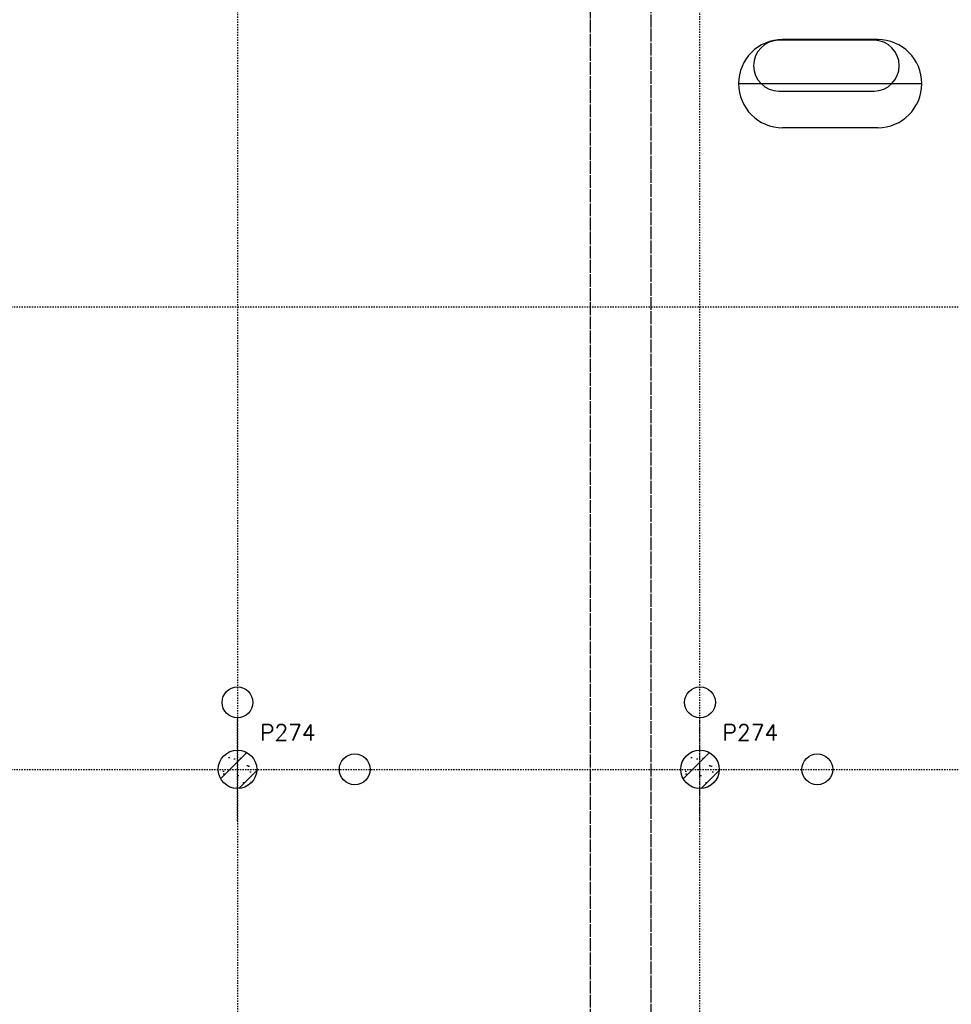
# Model space of a CAD drawing. Extents: x 0 to 1537, y 0 to 841.
# Tile 34 of 58: x 643 to 716, y 342 to 419. Entities that reach past the tile are written whole.
import ezdxf

# ---------------------------------------------------------------- set-up
doc = ezdxf.new("R2010")
doc.units = 0
doc.header["$PDSIZE"] = 2
for name, pattern in [('DASHDOT', [25.4, 12.7, -6.35, 0, -6.35]), ('DASHDOT2', [12.7, 6.35, -3.175, 0, -3.175]), ('E0001', [1, 1, 0])]:
    doc.linetypes.add(name, pattern=pattern)
for name, color, linetype in [('AB$1A---_ATTRIB', 9, 'CONTINUOUS'), ('AL$1A---_ALGEMEEN', 9, 'CONTINUOUS'), ('AT$1A---_TEKSTB', 8, 'CONTINUOUS'), ('GOTEN', 3, 'CONTINUOUS'), ('STRAMIEN', 1, 'CONTINUOUS'), ('VITELDATA', 1, 'CONTINUOUS')]:
    doc.layers.add(name, color=color, linetype=linetype)
doc.styles.add('B-01', font='romans.shx', dxfattribs={"width": 1.2})
doc.styles.add('ROMANS', font='romans.shx', dxfattribs={"height": 300})

# ---------------------------------------------------------------- blocks, each defined once
blk = doc.blocks.new('-STR-P2')
at = {"layer": 'AL$1A---_ALGEMEEN', "linetype": 'DASHDOT', "ltscale": 0.1}
for p, q in [((0, -401), (0, 401)), ((-401, 0), (793, 0))]:
    blk.add_line(p, q, dxfattribs=at)
at = {"layer": 'AL$1A---_ALGEMEEN', "linetype": 'Continuous', "ltscale": 2}
for centre in [(0, 521), (913, 0)]:
    blk.add_circle(centre, 120, dxfattribs=at)
blk.add_point((0, 0), dxfattribs=at)
blk = doc.blocks.new('XREF_B-A3-II-112')
at = {"layer": 'AL$1A---_ALGEMEEN', "ltscale": 2}
h = blk.add_hatch(dxfattribs=at)
h.set_pattern_fill('PREFB', color=8, scale=8, angle=180, style=0)
h.set_pattern_definition([(225, (79463.04, 58203.07), (108.61, -108.61), []), (197, (79463.04, 58203.07), (-41.26, -127.724), [0, -130.56, -73.92, 0, -107.52]), (228, (79463.04, 58203.07), (29.465, -129.875), [0, -129.28, 0, -131.84, 0, -106.24]), (251, (79463.04, 58203.07), (76.66, -107.62), [0, -128, 0, -768, -105.28])])
h.paths.add_polyline_path([(79613, 58203.1, 1), (79313, 58203.1, 1)])
h = blk.add_hatch(dxfattribs=at)
h.set_pattern_fill('PREFB', color=8, scale=8, angle=180, style=0)
h.set_pattern_definition([(225, (83063.04, 58203.07), (108.61, -108.61), []), (197, (83063.04, 58203.07), (-41.26, -127.724), [0, -130.56, -73.92, 0, -107.52]), (228, (83063.04, 58203.07), (29.465, -129.875), [0, -129.28, 0, -131.84, 0, -106.24]), (251, (83063.04, 58203.07), (76.66, -107.62), [0, -128, 0, -768, -105.28])])
h.paths.add_polyline_path([(83213, 58203.1, 1), (82913, 58203.1, 1)])
at = {"layer": 'AL$1A---_ALGEMEEN', "color": 8, "linetype": 'ByBlock'}
for p, q in [((84416, 63877.5), (83677.5, 63877.5)), ((84446.5, 63883.3), (83706.2, 63883.3)), ((83363, 63540.1), (84789.7, 63540.1)), ((84417.8, 63478.5), (83677.5, 63478.5)), ((84446.5, 63196.9), (83706.2, 63196.9))]:
    blk.add_line(p, q, dxfattribs=at)
at = {"layer": 'AL$1A---_ALGEMEEN', "color": 8, "linetype": 'Continuous'}
for centre in [(79463, 58203.1), (79463, 58203.1), (83063, 58203.1), (83063, 58203.1)]:
    blk.add_circle(centre, 150, dxfattribs=at)
at = {"layer": 'AL$1A---_ALGEMEEN', "color": 8, "linetype": 'ByBlock'}
for centre, radius, start, end in [((83706.2, 63540.1), 343.2, 90, 270), ((83677.5, 63679.9), 197.6, 90, 270), ((84416, 63679.9), 197.6, 270, 90), ((84446.5, 63540.1), 343.2, 270, 90)]:
    blk.add_arc(centre, radius, start, end, dxfattribs=at)
at = {"layer": 'STRAMIEN', "color": 8, "linetype": 'DASHDOT2'}
for p, q in [((79463, 95903.1), (79463, 35276.1)), ((83063, 35276.1), (83063, 95903.1)), ((18063, 61803.1), (104973, 61803.1)), ((18063, 58203.1), (104973, 58203.1))]:
    blk.add_line(p, q, dxfattribs=at)
at = {"layer": 'AL$1A---_ALGEMEEN', "color": 8, "linetype": 'DASHDOT', "ltscale": 0.5}
for p in [(79463, 58203.1), (83063, 58203.1)]:
    blk.add_blockref('-STR-P2', p, dxfattribs=at)
at = {"layer": 'AB$1A---_ATTRIB', "color": 8, "linetype": 'Continuous', "style": 'ROMANS'}
for tag, p, height in [('RUIMTENUMMER', (60177.2, 86637.4), 200), ('PEILMAAT', (60122.8, 86379.8), 150), ('RUIMTENUMMER', (23321.9, 85669.4), 200), ('PEILMAAT', (23267.5, 85411.8), 150), ('RUIMTENUMMER', (25656.2, 84910.2), 200), ('RUIMTENUMMER', (66336.2, 84906.8), 200), ('PEILMAAT', (25601.8, 84652.6), 150), ('PEILMAAT', (66281.8, 84649.2), 150), ('RUIMTENUMMER', (23536.7, 82918.7), 200), ('PEILMAAT', (23482.3, 82661.1), 150), ('RUIMTENUMMER', (84268.6, 82608.4), 200), ('PEILMAAT', (84214.2, 82350.8), 150), ('RUIMTENUMMER', (23680.6, 80585.4), 200), ('PEILMAAT', (23626.2, 80327.8), 150), ('RUIMTENUMMER', (22893.9, 79094.4), 200), ('RUIMTENUMMER', (66336.2, 79048.4), 200), ('PEILMAAT', (22839.4, 78836.8), 150), ('PEILMAAT', (66281.8, 78790.8), 150), ('RUIMTENUMMER', (84268.6, 77245.4), 200), ('PEILMAAT', (84214.2, 76987.8), 150), ('RUIMTENUMMER', (81101.2, 75686.4), 200), ('RUIMTENUMMER', (83670.6, 75687.4), 200), ('RUIMTENUMMER', (86015.2, 75686.4), 200), ('RUIMTENUMMER', (75644.2, 75605), 200), ('RUIMTENUMMER', (25752.2, 75504.4), 200), ('PEILMAAT', (81046.8, 75428.8), 150), ('PEILMAAT', (83616.2, 75429.8), 150), ('PEILMAAT', (85960.8, 75428.8), 150), ('PEILMAAT', (75589.8, 75347.4), 150), ('RUIMTENUMMER', (93080.6, 75257.4), 200), ('PEILMAAT', (25697.8, 75246.8), 150), ('PEILMAAT', (93026.2, 74999.8), 150), ('RUIMTENUMMER', (88630.2, 74488.4), 200), ('PEILMAAT', (88575.8, 74230.8), 150), ('RUIMTENUMMER', (73289.6, 74100.1), 200), ('RUIMTENUMMER', (75369.4, 73881.6), 200), ('PEILMAAT', (73235.2, 73842.5), 150), ('PEILMAAT', (75315, 73624), 150), ('RUIMTENUMMER', (78391.3, 73377.6), 200), ('RUIMTENUMMER', (23083.2, 73242.4), 200), ('RUIMTENUMMER', (25752.2, 73236.9), 200), ('PEILMAAT', (78336.8, 73120), 150), ('PEILMAAT', (23028.8, 72984.8), 150), ('PEILMAAT', (25697.8, 72979.3), 150), ('RUIMTENUMMER', (44810, 70416), 200), ('PEILMAAT', (44755.6, 70158.4), 150), ('RUIMTENUMMER', (83574.2, 63583.4), 200), ('RUIMTENUMMER', (44810, 63429.3), 200), ('PEILMAAT', (83519.8, 63325.8), 150), ('PEILMAAT', (44755.6, 63171.6), 150), ('RUIMTENUMMER', (75343.2, 53663.2), 200), ('RUIMTENUMMER', (78500, 53652), 200), ('PEILMAAT', (75288.8, 53405.6), 150), ('PEILMAAT', (78445.6, 53394.4), 150), ('RUIMTENUMMER', (23321.9, 53269.4), 200), ('PEILMAAT', (23267.5, 53011.8), 150), ('RUIMTENUMMER', (25657.5, 52384.3), 200), ('PEILMAAT', (25603.1, 52126.7), 150), ('RUIMTENUMMER', (23526.5, 50517.6), 200), ('PEILMAAT', (23472.1, 50260), 150), ('RUIMTENUMMER', (80351.5, 50113.4), 200), ('PEILMAAT', (80297.1, 49855.8), 150), ('RUIMTENUMMER', (73192.2, 49570.4), 200), ('PEILMAAT', (73137.8, 49312.8), 150), ('RUIMTENUMMER', (81727.6, 49257.3), 200), ('PEILMAAT', (81673.2, 48999.7), 150), ('RUIMTENUMMER', (76408.8, 48643.3), 200), ('RUIMTENUMMER', (79143.2, 48643.3), 200), ('PEILMAAT', (76354.4, 48385.6), 150), ('PEILMAAT', (79088.8, 48385.6), 150), ('RUIMTENUMMER', (23680.6, 48185.4), 200), ('PEILMAAT', (23626.2, 47927.8), 150), ('RUIMTENUMMER', (77664.2, 46745.4), 200), ('RUIMTENUMMER', (22695.9, 46692.4), 200), ('PEILMAAT', (77609.8, 46487.8), 150), ('PEILMAAT', (22641.4, 46434.8), 150), ('RUIMTENUMMER', (87917.6, 45636.4), 200), ('PEILMAAT', (87863.2, 45378.8), 150), ('RUIMTENUMMER', (77664.2, 43246.4), 200), ('RUIMTENUMMER', (24055.2, 43108.2), 200), ('RUIMTENUMMER', (25752.2, 43104.4), 200), ('PEILMAAT', (77609.8, 42988.8), 150), ('PEILMAAT', (24000.7, 42850.6), 150), ('PEILMAAT', (25697.8, 42846.8), 150), ('RUIMTENUMMER', (25752.2, 40842.4), 200), ('PEILMAAT', (25697.8, 40584.8), 150), ('RUIMTENUMMER', (76511.4, 38932.4), 200), ('RUIMTENUMMER', (80009, 38932.4), 200), ('PEILMAAT', (76457, 38674.7), 150), ('PEILMAAT', (79954.5, 38674.7), 150), ('RUIMTENUMMER', (81727.6, 37670.6), 200), ('PEILMAAT', (81673.2, 37412.9), 150)]:
    blk.add_attdef(tag, p, '', height=height, dxfattribs=at)
for tag, p, height in [('RUIMTENUMMER', (22252.7, 82959.3), 200), ('PEILMAAT', (22510.3, 82904.8), 150), ('RUIMTENUMMER', (22254.7, 50559.3), 200), ('PEILMAAT', (22512.3, 50504.8), 150)]:
    blk.add_attdef(tag, p, '', height=height, rotation=90, dxfattribs=at)
at = {"layer": 'AB$1A---_ATTRIB', "color": 8, "style": 'B-01', "oblique": 15, "flags": 1}
for tag, p in [('SCHACHT', (75598, 75883.1)), ('GEWICHT', (76408, 75883.1)), ('KOOI', (75868, 75883.1)), ('DAGMAAT', (76138, 75883.1)), ('PERSONEN', (76678, 75883.1))]:
    blk.add_attdef(tag, p, '', height=180, rotation=270, dxfattribs=at)
at = {"layer": 'AT$1A---_TEKSTB', "color": 8, "ltscale": 2, "style": 'ROMANS'}
for p in [(79638, 58427.1), (83238, 58427.1)]:
    blk.add_text('P274', height=125, dxfattribs=at).set_placement(p)

msp = doc.modelspace()

# ---------------------------------------------------------------- linework, layer by layer
at = {"layer": 'GOTEN', "linetype": 'E0001'}
for p, q in [((692.504, 554.33), (692.504, 323.366)), ((687.797, 552.83), (687.797, 293.786))]:
    msp.add_line(p, q, dxfattribs=at)

# ---------------------------------------------------------------- block references
at = {"layer": 'VITELDATA', "xscale": 0.01, "yscale": 0.01, "zscale": 0.01}
msp.add_blockref('XREF_B-A3-II-112', (-134.29, -221.753), dxfattribs=at)

doc.saveas('drawing.dxf')
